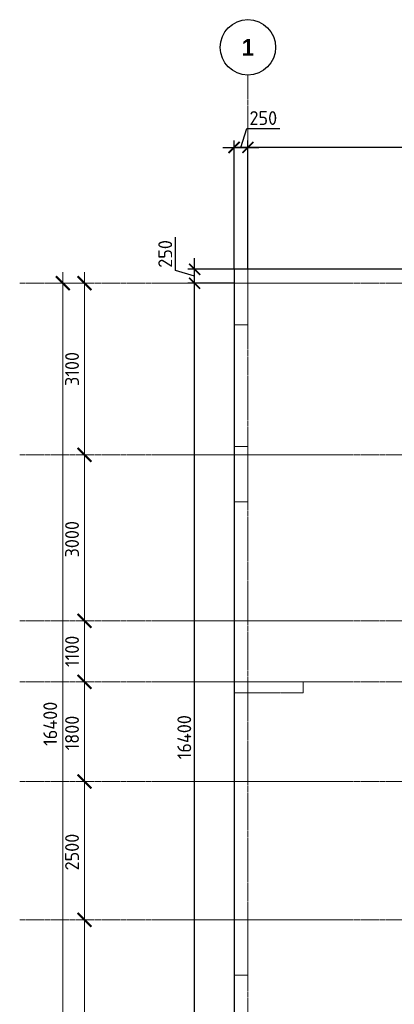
# Model space of a CAD drawing. Header units: millimetres. Extents: x -5898314 to 1055204, y -720802 to 1562611.
# Tile 112 of 256: x -107453 to -100693, y -606022 to -588240. Entities that reach past the tile are written whole.
import ezdxf

# ---------------------------------------------------------------- set-up
doc = ezdxf.new("R2010")
doc.units = ezdxf.units.MM
for name, pattern in [('______5', [1100, 800, -100, 100, -100]), ('DASHED', [7, 5, -2, 0]), ('осевая', [50.8, 31.75, -6.35, 6.35, -6.35])]:
    doc.linetypes.add(name, pattern=pattern)
doc.layers.add('Колонна_ бетон', color=7, linetype='Continuous', lineweight=50, true_color=0xb4b496)
for name, color, linetype, lineweight in [('Оси', 40, '______5', 18), ('Перекрытие ж_бетон', 1, 'Continuous', 30), ('РАЗМЕРЫ', 1, 'Continuous', 9)]:
    doc.layers.add(name, color=color, linetype=linetype, lineweight=lineweight)
doc.styles.add('Century Gothic', font='GOTHIC.TTF')
doc.styles.add('GOST-2.304_Type-B', font='GOST_Common.ttf')
doc.dimstyles.new('СПДС', dxfattribs={"dimscale": 100, "dimtxt": 2.5, "dimasz": 2, "dimexe": 1.25, "dimexo": 0, "dimtad": 1, "dimdec": 0, "dimrnd": 5, "dimtxsty": 'GOST-2.304_Type-B', "dimblk": 'ARCHTICK', "dimcen": 2.5, "dimdle": 2, "dimclrd": 1, "dimclre": 1, "dimclrt": 1, "dimadec": 0, "dimazin": 2, "dimtfac": 0.75, "dimtdec": 0, "dimtmove": 1, "dimatfit": 3, "dimfxl": 1, "dimtfillclr": 256, "dimtolj": 1, "dimarcsym": 1})

# ---------------------------------------------------------------- blocks, each defined once
blk = doc.blocks.new('_ArchTick')
at = {"color": 0, "linetype": 'ByBlock', "const_width": 0.15}
blk.add_lwpolyline([(-0.5, -0.5), (0.5, 0.5)], dxfattribs=at)
blk = doc.blocks.new('*D1440')
at = {"color": 1, "lineweight": -2, "transparency": 16777216}
for p, q in [((-89046, -342901), (-89046, -326101)), ((-89266, -326301), (-88921, -326301)), ((-89046, -342701), (-89171, -342701))]:
    blk.add_line(p, q, dxfattribs=at)
at = {"layer": 'DEFPOINTS', "color": 0, "lineweight": 0, "transparency": 16777216}
for p in [(-89266, -326301), (-89046, -326301), (-89046, -342701)]:
    blk.add_point(p, dxfattribs=at)
at = {"color": 1, "lineweight": -2, "transparency": 16777216, "xscale": 250, "yscale": 250, "zscale": 250}
for p, rotation in [((-89046, -326301), 90), ((-89046, -342701), 270)]:
    blk.add_blockref('_ArchTick', p, dxfattribs=dict(at, rotation=rotation))
at = {"color": 1, "lineweight": 0, "transparency": 16777216, "insert": (-89271, -334259), "char_height": 250, "width": 104166.67, "attachment_point": 5, "rotation": 90, "style": 'GOST-2.304_Type-B'}
blk.add_mtext('\\A1;16400', dxfattribs=at)
blk = doc.blocks.new('NSY101')
at = {"color": 0, "linetype": 'ByBlock', "lineweight": -2}
blk.add_circle((0, 0), 50, dxfattribs=at)
blk = doc.blocks.new('СЛОЖНЫЙ_ОБЪЕКТ_43')
at = {"layer": 'Оси', "color": 16, "linetype": 'Continuous', "lineweight": 25, "transparency": 33554687, "xscale": 9.999999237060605, "yscale": 9.999999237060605, "zscale": 9.999999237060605}
blk.add_blockref('NSY101', (5133, -989), dxfattribs=at)
at = {"layer": 'Оси', "color": 16, "linetype": 'Continuous', "lineweight": 25, "transparency": 33554687, "insert": (5133, -989), "char_height": 300, "width": 385, "attachment_point": 5, "style": 'Century Gothic'}
blk.add_mtext('\\A1;{\\fCentury Gothic|i0|b1;\\H300.000000;\\W1.000000;\\C16;1}\\P', dxfattribs=at)
blk = doc.blocks.new('*D1442')
at = {"color": 1, "lineweight": -2, "transparency": 16777216}
for p, q in [((-88653, -342901), (-88653, -337601)), ((-88653, -337801), (-88778, -337801)), ((-88653, -342701), (-88778, -342701))]:
    blk.add_line(p, q, dxfattribs=at)
at = {"layer": 'DEFPOINTS', "color": 0, "lineweight": 0, "transparency": 16777216}
for p in [(-88653, -337801), (-88653, -337801), (-88653, -342701)]:
    blk.add_point(p, dxfattribs=at)
at = {"color": 1, "lineweight": -2, "transparency": 16777216, "xscale": 250, "yscale": 250, "zscale": 250}
for p, rotation in [((-88653, -337801), 90), ((-88653, -342701), 270)]:
    blk.add_blockref('_ArchTick', p, dxfattribs=dict(at, rotation=rotation))
at = {"color": 1, "lineweight": 0, "transparency": 16777216, "insert": (-88878, -340251), "char_height": 250, "width": 83333.33, "attachment_point": 5, "rotation": 90, "style": 'GOST-2.304_Type-B'}
blk.add_mtext('\\A1;4900', dxfattribs=at)
blk = doc.blocks.new('*D1443')
at = {"color": 1, "lineweight": -2, "transparency": 16777216}
for p, q in [((-88653, -338001), (-88653, -335101)), ((-88653, -335301), (-88778, -335301)), ((-88653, -337801), (-88778, -337801))]:
    blk.add_line(p, q, dxfattribs=at)
at = {"layer": 'DEFPOINTS', "color": 0, "lineweight": 0, "transparency": 16777216}
for p in [(-88653, -335301), (-88653, -335301), (-88653, -337801)]:
    blk.add_point(p, dxfattribs=at)
at = {"color": 1, "lineweight": -2, "transparency": 16777216, "xscale": 250, "yscale": 250, "zscale": 250}
for p, rotation in [((-88653, -335301), 90), ((-88653, -337801), 270)]:
    blk.add_blockref('_ArchTick', p, dxfattribs=dict(at, rotation=rotation))
at = {"color": 1, "lineweight": 0, "transparency": 16777216, "insert": (-88878, -336576), "char_height": 250, "width": 83333.33, "attachment_point": 5, "rotation": 90, "style": 'GOST-2.304_Type-B'}
blk.add_mtext('\\A1;2500', dxfattribs=at)
blk = doc.blocks.new('*D1444')
at = {"color": 1, "lineweight": -2, "transparency": 16777216}
for p, q in [((-88653, -335501), (-88653, -333301)), ((-88653, -333501), (-88778, -333501)), ((-88653, -335301), (-88778, -335301))]:
    blk.add_line(p, q, dxfattribs=at)
at = {"layer": 'DEFPOINTS', "color": 0, "lineweight": 0, "transparency": 16777216}
for p in [(-88653, -333501), (-88653, -333501), (-88653, -335301)]:
    blk.add_point(p, dxfattribs=at)
at = {"color": 1, "lineweight": -2, "transparency": 16777216, "xscale": 250, "yscale": 250, "zscale": 250}
for p, rotation in [((-88653, -333501), 90), ((-88653, -335301), 270)]:
    blk.add_blockref('_ArchTick', p, dxfattribs=dict(at, rotation=rotation))
at = {"color": 1, "lineweight": 0, "transparency": 16777216, "insert": (-88878, -334426), "char_height": 250, "width": 83333.33, "attachment_point": 5, "rotation": 90, "style": 'GOST-2.304_Type-B'}
blk.add_mtext('\\A1;1800', dxfattribs=at)
blk = doc.blocks.new('*D1445')
at = {"color": 1, "lineweight": -2, "transparency": 16777216}
for p, q in [((-88653, -333701), (-88653, -332201)), ((-88653, -332401), (-88778, -332401)), ((-88653, -333501), (-88778, -333501))]:
    blk.add_line(p, q, dxfattribs=at)
at = {"layer": 'DEFPOINTS', "color": 0, "lineweight": 0, "transparency": 16777216}
for p in [(-88653, -332401), (-88653, -332401), (-88653, -333501)]:
    blk.add_point(p, dxfattribs=at)
at = {"color": 1, "lineweight": -2, "transparency": 16777216, "xscale": 250, "yscale": 250, "zscale": 250}
for p, rotation in [((-88653, -332401), 90), ((-88653, -333501), 270)]:
    blk.add_blockref('_ArchTick', p, dxfattribs=dict(at, rotation=rotation))
at = {"color": 1, "lineweight": 0, "transparency": 16777216, "insert": (-88878, -332951), "char_height": 250, "width": 83333.33, "attachment_point": 5, "rotation": 90, "style": 'GOST-2.304_Type-B'}
blk.add_mtext('\\A1;1100', dxfattribs=at)
blk = doc.blocks.new('*D1446')
at = {"color": 1, "lineweight": -2, "transparency": 16777216}
for p, q in [((-88653, -332601), (-88653, -329201)), ((-88653, -329401), (-88778, -329401)), ((-88653, -332401), (-88778, -332401))]:
    blk.add_line(p, q, dxfattribs=at)
at = {"layer": 'DEFPOINTS', "color": 0, "lineweight": 0, "transparency": 16777216}
for p in [(-88653, -329401), (-88653, -329401), (-88653, -332401)]:
    blk.add_point(p, dxfattribs=at)
at = {"color": 1, "lineweight": -2, "transparency": 16777216, "xscale": 250, "yscale": 250, "zscale": 250}
for p, rotation in [((-88653, -329401), 90), ((-88653, -332401), 270)]:
    blk.add_blockref('_ArchTick', p, dxfattribs=dict(at, rotation=rotation))
at = {"color": 1, "lineweight": 0, "transparency": 16777216, "insert": (-88878, -330926), "char_height": 250, "width": 83333.33, "attachment_point": 5, "rotation": 90, "style": 'GOST-2.304_Type-B'}
blk.add_mtext('\\A1;3000', dxfattribs=at)
blk = doc.blocks.new('*D1447')
at = {"color": 1, "lineweight": -2, "transparency": 16777216}
for p, q in [((-88653, -329601), (-88653, -326101)), ((-89077, -326301), (-88528, -326301)), ((-88653, -329401), (-88778, -329401))]:
    blk.add_line(p, q, dxfattribs=at)
at = {"layer": 'DEFPOINTS', "color": 0, "lineweight": 0, "transparency": 16777216}
for p in [(-89077, -326301), (-88653, -326301), (-88653, -329401)]:
    blk.add_point(p, dxfattribs=at)
at = {"color": 1, "lineweight": -2, "transparency": 16777216, "xscale": 250, "yscale": 250, "zscale": 250}
for p, rotation in [((-88653, -326301), 90), ((-88653, -329401), 270)]:
    blk.add_blockref('_ArchTick', p, dxfattribs=dict(at, rotation=rotation))
at = {"color": 1, "lineweight": 0, "transparency": 16777216, "insert": (-88878, -327851), "char_height": 250, "width": 83333.33, "attachment_point": 5, "rotation": 90, "style": 'GOST-2.304_Type-B'}
blk.add_mtext('\\A1;3100', dxfattribs=at)
blk = doc.blocks.new('*D587')
at = {"layer": 'DEFPOINTS', "color": 0, "lineweight": 0, "transparency": 16777216}
for p in [(-104296, -592998), (-103585, -592998), (-104003, -609398)]:
    blk.add_point(p, dxfattribs=at)
at = {"layer": 'РАЗМЕРЫ', "color": 1, "lineweight": -2, "transparency": 16777216}
for p, q in [((-104296, -609598), (-104296, -592798)), ((-103585, -592998), (-104421, -592998)), ((-104003, -609398), (-104421, -609398))]:
    blk.add_line(p, q, dxfattribs=at)
at = {"layer": 'РАЗМЕРЫ', "color": 1, "lineweight": -2, "transparency": 16777216, "xscale": 200, "yscale": 200, "zscale": 200}
for p, rotation in [((-104296, -592998), 90), ((-104296, -609398), 270)]:
    blk.add_blockref('_ArchTick', p, dxfattribs=dict(at, rotation=rotation))
at = {"layer": 'РАЗМЕРЫ', "color": 1, "lineweight": 0, "transparency": 16777216, "insert": (-104483, -601198), "char_height": 250, "attachment_point": 5, "rotation": 90, "style": 'GOST-2.304_Type-B'}
blk.add_mtext('\\A1;16400', dxfattribs=at)
blk = doc.blocks.new('*D588')
at = {"layer": 'DEFPOINTS', "color": 0, "lineweight": 0, "transparency": 16777216}
for p in [(-104296, -592748), (-103585, -592748), (-103585, -592998)]:
    blk.add_point(p, dxfattribs=at)
at = {"layer": 'РАЗМЕРЫ', "color": 1, "lineweight": -2, "transparency": 16777216}
for p, q in [((-104640, -592770), (-104640, -592170)), ((-104296, -593198), (-104296, -592548)), ((-104296, -592873), (-104640, -592770)), ((-103585, -592748), (-104421, -592748)), ((-103585, -592998), (-104421, -592998))]:
    blk.add_line(p, q, dxfattribs=at)
at = {"layer": 'РАЗМЕРЫ', "color": 1, "lineweight": -2, "transparency": 16777216, "xscale": 200, "yscale": 200, "zscale": 200}
for p, rotation in [((-104296, -592748), 90), ((-104296, -592998), 270)]:
    blk.add_blockref('_ArchTick', p, dxfattribs=dict(at, rotation=rotation))
at = {"layer": 'РАЗМЕРЫ', "color": 1, "lineweight": 0, "transparency": 16777216, "insert": (-104827, -592470), "char_height": 250, "attachment_point": 5, "rotation": 90, "style": 'GOST-2.304_Type-B'}
blk.add_mtext('\\A1;250', dxfattribs=at)
blk = doc.blocks.new('*D589')
at = {"layer": 'DEFPOINTS', "color": 0, "lineweight": 0, "transparency": 16777216}
for p in [(-103335, -590547), (-103585, -592748), (-103335, -592748)]:
    blk.add_point(p, dxfattribs=at)
at = {"layer": 'РАЗМЕРЫ', "color": 1, "lineweight": -2, "transparency": 16777216}
for p, q in [((-103460, -590547), (-103357, -590203)), ((-103357, -590203), (-102757, -590203)), ((-103585, -592748), (-103585, -590422)), ((-103335, -592748), (-103335, -590422)), ((-103785, -590547), (-103135, -590547))]:
    blk.add_line(p, q, dxfattribs=at)
at = {"layer": 'РАЗМЕРЫ', "color": 1, "lineweight": -2, "transparency": 16777216, "xscale": 200, "yscale": 200, "zscale": 200, "rotation": 180}
blk.add_blockref('_ArchTick', (-103585, -590547), dxfattribs=at)
at = {"layer": 'РАЗМЕРЫ', "color": 1, "lineweight": -2, "transparency": 16777216, "xscale": 200, "yscale": 200, "zscale": 200}
blk.add_blockref('_ArchTick', (-103335, -590547), dxfattribs=at)
at = {"layer": 'РАЗМЕРЫ', "color": 1, "lineweight": 0, "transparency": 16777216, "insert": (-103057, -590016), "char_height": 250, "attachment_point": 5, "style": 'GOST-2.304_Type-B'}
blk.add_mtext('\\A1;250', dxfattribs=at)
blk = doc.blocks.new('подложка стн 1-го этажа')
at = {"layer": 'Колонна_ бетон', "color": 252, "linetype": 'DASHED', "lineweight": 0, "ltscale": 0.5, "true_color": 0x939598, "transparency": 33554687}
for p, q in [((7794, 22162, -200), (7794, 23162, -200)), ((7794, 23162, -200), (7794, 23162, -200)), ((7794, 23162, -200), (8044, 23162, -560)), ((7794, 22162, -200), (7794, 23162, -200)), ((7794, 23162, -200), (7794, 23162, -200)), ((7794, 23162, -200), (8044, 23162, -560)), ((8044, 23162, -560), (8044, 23162, -560)), ((8044, 23162, -400), (8044, 22162, -400)), ((8044, 23162, -560), (8044, 23162, -560)), ((8044, 23162, -400), (8044, 22162, -400)), ((8044, 22162, -200), (7794, 22162, -200)), ((7794, 22162, -200), (7794, 22162, -200)), ((8044, 22162, -200), (7794, 22162, -200)), ((7794, 22162, -200), (7794, 22162, -200)), ((8044, 22162, -200), (8044, 22162, -200)), ((8044, 22162, -200), (8044, 22162, -200)), ((7794, 18712, -200), (7794, 18912, -200)), ((7794, 18912, -200), (7794, 18912, -200)), ((9044, 18912, -200), (7794, 18912, -200)), ((7794, 18712, -200), (7794, 18912, -200)), ((7794, 18912, -200), (7794, 18912, -200)), ((9044, 18912, -200), (7794, 18912, -200)), ((9044, 18912, -200), (9044, 18912, -200)), ((9044, 18712, -200), (9044, 18912, -200)), ((9044, 18912, -200), (9044, 18912, -200)), ((9044, 18712, -200), (9044, 18912, -200)), ((9044, 18712, -200), (7794, 18712, -200)), ((7794, 18712, -200), (7794, 18712, -200)), ((9044, 18712, -200), (7794, 18712, -200)), ((7794, 18712, -200), (7794, 18712, -200)), ((9044, 18712, -200), (9044, 18712, -200)), ((9044, 18712, -200), (9044, 18712, -200)), ((7794, 14612, -200), (7794, 14612, -200)), ((7794, 14612, -200), (8044, 14612, -200)), ((7794, 13612, -200), (7794, 14612, -200)), ((7794, 14612, -200), (7794, 14612, -200)), ((7794, 14612, -200), (8044, 14612, -200)), ((7794, 13612, -200), (7794, 14612, -200)), ((8044, 14612, -200), (8044, 14612, -200)), ((8044, 13612, -200), (8044, 14612, -200)), ((8044, 14612, -200), (8044, 14612, -200)), ((8044, 13612, -200), (8044, 14612, -200)), ((7794, 13612, -200), (7794, 13612, -200)), ((7794, 13612, -200), (8044, 13612, -200)), ((7794, 13612, -200), (7794, 13612, -200)), ((7794, 13612, -200), (8044, 13612, -200)), ((8044, 13612, -200), (8044, 13612, -200)), ((8044, 13612, -200), (8044, 13612, -200))]:
    blk.add_line(p, q, dxfattribs=at)
at = {"layer": 'Колонна_ бетон', "color": 252, "linetype": 'DASHED', "lineweight": 0, "ltscale": 0.5, "true_color": 0x939598, "transparency": 33554687, "elevation": -560}
blk.add_lwpolyline([(7794, 26362), (8044, 26362), (8044, 25362), (7794, 25362)], close=True, dxfattribs=at)
blk.add_lwpolyline([(7794, 26362), (8044, 26362), (8044, 25362), (7794, 25362)], close=True, dxfattribs=at)
blk = doc.blocks.new('*D590')
at = {"layer": 'DEFPOINTS', "color": 0, "lineweight": 0, "transparency": 16777216}
for p in [(-103335, -590547), (-94585, -591100), (-103335, -591585)]:
    blk.add_point(p, dxfattribs=at)
at = {"layer": 'РАЗМЕРЫ', "color": 1, "lineweight": -2, "transparency": 16777216}
for p, q in [((-103335, -591585), (-103335, -590422)), ((-94585, -591100), (-94585, -590422)), ((-94385, -590547), (-103535, -590547))]:
    blk.add_line(p, q, dxfattribs=at)
at = {"layer": 'РАЗМЕРЫ', "color": 1, "lineweight": -2, "transparency": 16777216, "xscale": 200, "yscale": 200, "zscale": 200, "rotation": 180}
blk.add_blockref('_ArchTick', (-103335, -590547), dxfattribs=at)
at = {"layer": 'РАЗМЕРЫ', "color": 1, "lineweight": -2, "transparency": 16777216, "xscale": 200, "yscale": 200, "zscale": 200}
blk.add_blockref('_ArchTick', (-94585, -590547), dxfattribs=at)
at = {"layer": 'РАЗМЕРЫ', "color": 1, "lineweight": 0, "transparency": 16777216, "insert": (-98960, -590360), "char_height": 250, "attachment_point": 5, "style": 'GOST-2.304_Type-B'}
blk.add_mtext('\\A1;8750', dxfattribs=at)
blk = doc.blocks.new('оси блок 2')
at = {"layer": 'Оси', "color": 16, "linetype": 'осевая', "lineweight": 0, "transparency": 33554687}
for p, q in [((-85704.7, -322543), (-85704.7, -347930)), ((-85704.7, -322543), (-85704.7, -323053.3)), ((-89822.3, -326301.3), (-37238.5, -326301.3)), ((-89822.3, -329401.3), (-37238.5, -329401.3)), ((-89822.3, -332401.3), (-37238.5, -332401.3)), ((-89822.3, -333501.3), (-37238.5, -333501.3)), ((-89822.3, -335301.3), (-37238.5, -335301.3)), ((-89822.3, -337801.3), (-37238.5, -337801.3))]:
    blk.add_line(p, q, dxfattribs=at)
at = {"layer": 'Оси', "color": 16, "linetype": 'Continuous', "lineweight": 25, "transparency": 33554687}
blk.add_blockref('СЛОЖНЫЙ_ОБЪЕКТ_43', (-90837.7, -321053.5), dxfattribs=at)
at = {"lineweight": 0}
for base, p1, p2, picture, middle in [((-89046, -326301.3), (-89046, -342701.3), (-89266.1, -326301.3), '*D1440', (-89046, -334259)), ((-88653.5, -326301.3), (-88653.5, -329401.3), (-89077, -326301.3), '*D1447', (-88653.5, -327851.3)), ((-88653.5, -329401.3), (-88653.5, -332401.3), (-88653.5, -329401.3), '*D1446', (-88653.5, -330926.5)), ((-88653.5, -332401.3), (-88653.5, -333501.3), (-88653.5, -332401.3), '*D1445', (-88653.5, -332951.3)), ((-88653.5, -333501.3), (-88653.5, -335301.3), (-88653.5, -333501.3), '*D1444', (-88653.5, -334426.5)), ((-88653.5, -335301.3), (-88653.5, -337801.3), (-88653.5, -335301.3), '*D1443', (-88653.5, -336576.5)), ((-88653.5, -337801.3), (-88653.5, -342701.3), (-88653.5, -337801.3), '*D1442', (-88653.5, -340251.3))]:
    dim = blk.add_linear_dim(base=base, p1=p1, p2=p2, angle=90, dimstyle='СПДС', override={"dimgap": 1}, dxfattribs=at)
    dim.commit()
    dim.dimension.update_dxf_attribs({"geometry": picture, "text_midpoint": middle, "dimtype": 160})

msp = doc.modelspace()

# ---------------------------------------------------------------- linework, layer by layer
at = {"layer": 'Перекрытие ж_бетон'}
msp.add_lwpolyline([(-92925.27, -592747.93), (-92925.27, -592747.93), (-103585.27, -592747.93), (-103585.27, -609647.93)], dxfattribs=at)

# ---------------------------------------------------------------- block references
msp.add_blockref('подложка стн 1-го этажа', (-111379.2, -619109.72, 560))
at = {"layer": 'РАЗМЕРЫ'}
msp.add_blockref('оси блок 2', (-17630.56, -266696.6), dxfattribs=at)

# ---------------------------------------------------------------- dimensions: what is measured, and where the dimension line sits
at = {"layer": 'РАЗМЕРЫ', "color": 1, "lineweight": 0}
for p1, p2, picture, middle in [((-103585.27, -592747.93), (-103335.27, -592747.93), '*D589', (-103294.65, -590016)), ((-94585.27, -591100.46), (-103335.27, -591585.09), '*D590', (-98960.27, -590359.75))]:
    dim = msp.add_linear_dim(base=(-103335.27, -590547.25), p1=p1, p2=p2, dimstyle='СПДС', override={"dimrnd": 5}, dxfattribs=at)
    dim.commit()
    dim.dimension.update_dxf_attribs({"geometry": picture, "text_midpoint": middle})
for base, p1, p2, picture, middle in [((-104295.85, -592747.93), (-103585.27, -592997.93), (-103585.27, -592747.93), '*D588', (-104827.1, -592707.3)), ((-104295.85, -592997.93), (-104003.06, -609397.93), (-103585.27, -592997.93), '*D587', (-104483.35, -601197.93))]:
    dim = msp.add_linear_dim(base=base, p1=p1, p2=p2, angle=90, dimstyle='СПДС', override={"dimrnd": 5}, dxfattribs=at)
    dim.commit()
    dim.dimension.update_dxf_attribs({"geometry": picture, "text_midpoint": middle})

doc.saveas('drawing.dxf')
